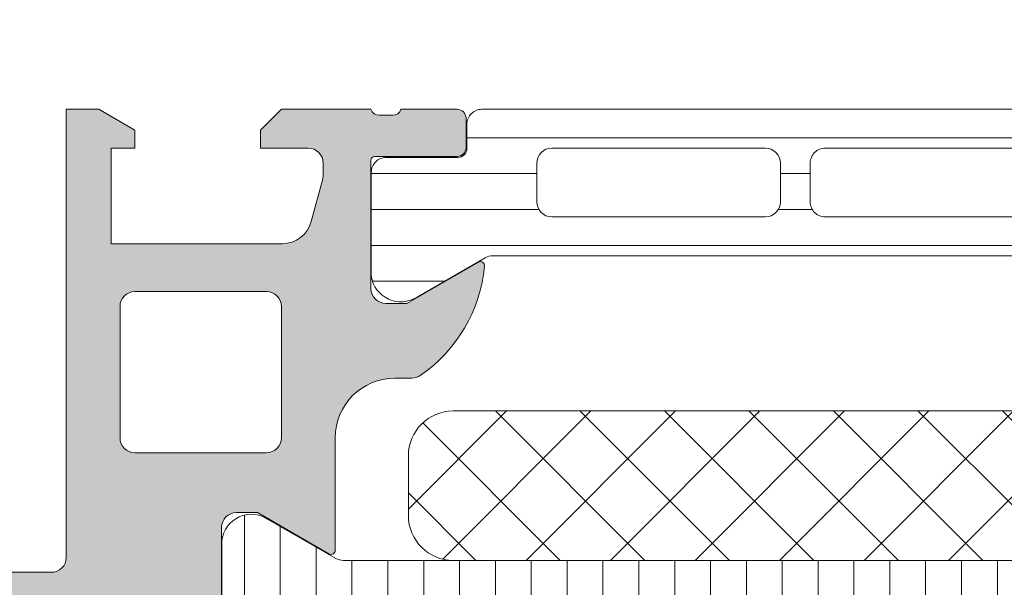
# Model space of a CAD drawing. Header units: millimetres. Extents: x 213386 to 459888, y 74252 to 208052.
# Tile 227 of 256: x 373055 to 373088, y 191421 to 191440. Entities that reach past the tile are written whole.
import ezdxf

# ---------------------------------------------------------------- set-up
doc = ezdxf.new("R2010")
doc.units = ezdxf.units.MM
doc.layers.get('Defpoints').update_dxf_attribs({"color": 255, "lineweight": 0})
doc.layers.add('FASÁDA DETAILNÍ', color=255, linetype='Continuous', lineweight=0)
doc.layers.add('NOVA', color=255, linetype='Continuous', lineweight=0)
doc.styles.add('CS-ROMANS', font='romans.shx', dxfattribs={"width": 0.75, "oblique": 5})
doc.dimstyles.new('A_KÓTA_50', dxfattribs={"dimtxt": 110, "dimasz": 2, "dimexe": 100, "dimexo": 1500, "dimgap": 40, "dimtad": 1, "dimrnd": 1, "dimdsep": 46, "dimtxsty": 'CS-ROMANS', "dimblk": 'KOT_CARA20', "dimcen": 45, "dimse1": 1, "dimse2": 1, "dimclrd": 256, "dimclre": 256, "dimclrt": 256, "dimadec": 0, "dimazin": 0, "dimtfac": 1, "dimtix": 1, "dimtmove": 2, "dimatfit": 3, "dimldrblk": 'OBLIQUE', "dimfxl": 100, "dimtolj": 1, "dimarcsym": 0})

# ---------------------------------------------------------------- blocks, each defined once
blk = doc.blocks.new('A$C29162560')
at = {"layer": 'FASÁDA DETAILNÍ'}
h = blk.add_hatch(color=256, dxfattribs=at)
edge = h.paths.add_edge_path()
edge.add_arc((-927.3180143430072, -10560.48936800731), 0.5000674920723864, 180.007732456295, 269.9922675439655)
edge.add_line((-927.3180818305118, -10560.98943549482), (-923.3180818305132, -10560.98943549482))
edge.add_arc((-923.3181493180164, -10560.48936800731), 0.5000674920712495, 270.0077324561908, 359.9922675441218)
edge.add_line((-922.8180818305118, -10560.48943549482), (-922.8180818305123, -10559.1893866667))
edge.add_arc((-923.3181187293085, -10559.18942356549), 0.5000369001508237, 0.004227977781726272, 89.99577202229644)
edge.add_line((-923.3180818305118, -10558.68938666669), (-923.8180818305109, -10558.68938666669))
edge.add_line((-923.8180818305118, -10558.68938666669), (-923.8180818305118, -10559.68938666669))
edge.add_line((-923.8180818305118, -10559.68938666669), (-925.3180818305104, -10559.68938666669))
edge.add_arc((-925.3181188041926, -10558.6894236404), 0.9999630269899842, 179.997881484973, 270.00211851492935, ccw=False)
edge.add_line((-926.3180818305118, -10558.68938666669), (-926.3180818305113, -10554.6893866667))
edge.add_arc((-925.3180049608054, -10554.68946353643), 1.000076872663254, 90.0044039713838, 179.9955960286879, ccw=False)
edge.add_line((-925.3180818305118, -10553.68938666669), (-923.8180818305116, -10553.68938666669))
edge.add_line((-923.8180818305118, -10553.68938666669), (-923.8180818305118, -10554.68938666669))
edge.add_line((-923.8180818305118, -10554.68938666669), (-923.3180818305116, -10554.68938666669))
edge.add_arc((-923.3180243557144, -10554.18944414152), 0.499942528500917, 269.9934131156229, 360.0065868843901)
edge.add_line((-922.8180818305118, -10554.18938666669), (-922.818081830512, -10551.38939887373))
edge.add_arc((-923.3180818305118, -10551.38939887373), 0.5000000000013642, 0, 89.99999999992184)
edge.add_line((-923.3180818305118, -10550.88939887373), (-923.5180818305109, -10550.88939887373))
edge.add_arc((-923.5180818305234, -10551.38939887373), 0.5, 90, 180)
edge.add_line((-924.0180818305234, -10551.38939887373), (-924.0180818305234, -10551.88939887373))
edge.add_arc((-924.5181169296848, -10551.88936377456), 0.5000351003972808, 270.0040217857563, 359.9959782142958, ccw=False)
edge.add_line((-924.5180818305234, -10552.38939887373), (-925.3180848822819, -10552.38939887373))
edge.add_arc((-925.3180683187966, -10551.88938231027), 0.5000165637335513, 180.001897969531, 269.99810203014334, ccw=False)
edge.add_line((-925.8180848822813, -10551.88939887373), (-925.8180848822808, -10520.58940497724))
edge.add_line((-925.8180848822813, -10520.58940497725), (-925.3856882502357, -10514.5509473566))
edge.add_arc((-924.3864685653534, -10514.58940341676), 0.9999594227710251, 90.00000000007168, 177.7959971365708, ccw=False)
edge.add_line((-924.3864685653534, -10513.58944399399), (-917.718016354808, -10513.58944399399))
edge.add_arc((-917.7180163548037, -10514.08944399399), 0.5, 0, 90.00000000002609, ccw=False)
edge.add_line((-917.2180163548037, -10514.08944399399), (-917.2180163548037, -10514.98944399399))
edge.add_arc((-916.7180163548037, -10514.98944399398), 0.5000000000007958, 179.9999999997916, 269.9999999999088)
edge.add_line((-916.7180163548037, -10515.48944399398), (-915.3180148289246, -10515.48944399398))
edge.add_arc((-915.0504942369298, -10515.56828044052), 0.2788950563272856, 88.83541062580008, 163.5801235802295, ccw=False)
edge.add_line((-915.0448258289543, -10515.28944299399), (-914.5912318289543, -10515.28944299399))
edge.add_arc((-914.5855711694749, -10515.56831108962), 0.278925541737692, 16.42459455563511, 91.16287007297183, ccw=False)
edge.add_line((-914.3180278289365, -10515.48944399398), (-912.438016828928, -10515.48944399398))
edge.add_arc((-912.4380168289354, -10515.18944399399), 0.2999999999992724, 269.9999999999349, 360)
edge.add_line((-912.1380168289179, -10515.18944399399), (-912.1380168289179, -10514.20946967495))
edge.add_arc((-912.4380168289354, -10514.20946967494), 0.300000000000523, 0, 89.99999999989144)
edge.add_line((-912.4380168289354, -10513.90946967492), (-915.1980148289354, -10513.90946967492))
edge.add_arc((-915.1980148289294, -10513.78946967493), 0.1199999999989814, 180, 270.00000000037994, ccw=False)
edge.add_line((-915.3180148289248, -10513.78946967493), (-915.3180148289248, -10509.48944399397))
edge.add_arc((-914.8180148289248, -10509.48944399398), 0.5, 90, 180, ccw=False)
edge.add_line((-914.8180148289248, -10508.98944399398), (-914.1180148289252, -10508.98944399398))
edge.add_line((-914.1180148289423, -10508.98944399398), (-911.7251945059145, -10510.3709394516))
edge.add_arc((-911.6561346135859, -10510.25132420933), 0.1381197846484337, 240.0000000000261, 360)
edge.add_line((-911.5180148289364, -10510.25132420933), (-911.5180148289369, -10506.48944399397))
edge.add_arc((-909.5180148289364, -10506.48944399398), 1.999999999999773, 90.00000000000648, 180, ccw=False)
edge.add_line((-909.5180148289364, -10504.48944399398), (-908.9500194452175, -10504.48944399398))
edge.add_arc((-908.9500194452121, -10503.98944399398), 0.500000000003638, 270.0000000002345, 304.4790717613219)
edge.add_arc((-911.4974927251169, -10500.27994539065), 4.999999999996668, 304.4790717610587, 354.6507719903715)
edge.add_arc((-906.6561414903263, -10500.72756377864), 0.1381197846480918, 352.2975625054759, 479.9999999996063)
edge.add_line((-906.725201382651, -10500.60794853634), (-909.1180217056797, -10501.98944399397))
edge.add_line((-909.1180217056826, -10501.98944399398), (-909.8180217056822, -10501.98944399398))
edge.add_arc((-909.8180217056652, -10501.48944399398), 0.5, 180, 270, ccw=False)
edge.add_line((-910.3180217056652, -10501.48944399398), (-910.3180217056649, -10497.18941831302))
edge.add_arc((-910.1980217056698, -10497.18941831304), 0.1199999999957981, 89.99999999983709, 180, ccw=False)
edge.add_line((-910.1980217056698, -10497.06941831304), (-907.4380237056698, -10497.06941831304))
edge.add_arc((-907.4380237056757, -10496.76941831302), 0.3000000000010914, 270.0000000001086, 360)
edge.add_line((-907.1380237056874, -10496.76941831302), (-907.1380237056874, -10495.78944399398))
edge.add_arc((-907.4380237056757, -10495.78944399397), 0.2999999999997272, 0, 90.00000000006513)
edge.add_line((-907.4380237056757, -10495.48944399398), (-909.3180347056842, -10495.48944399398))
edge.add_arc((-909.5855780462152, -10495.41057689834), 0.2789255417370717, 268.83712992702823, 343.57540544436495, ccw=False)
edge.add_line((-909.5912387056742, -10495.68944499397), (-910.0448327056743, -10495.68944499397))
edge.add_arc((-910.0505011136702, -10495.41060754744), 0.2788950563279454, 196.4198764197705, 271.1645893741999, ccw=False)
edge.add_line((-910.3180217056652, -10495.48944399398), (-913.3180801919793, -10495.48944399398))
edge.add_line((-913.3180801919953, -10495.48944399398), (-914.0181830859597, -10496.18951636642))
edge.add_line((-914.018183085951, -10496.1895163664), (-914.0181830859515, -10496.78952246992))
edge.add_line((-914.018183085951, -10496.78952246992), (-912.4181769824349, -10496.78952246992))
edge.add_arc((-912.4181864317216, -10497.2895319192), 0.5000094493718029, 0.0010827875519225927, 89.99891721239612, ccw=False)
edge.add_line((-911.9181769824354, -10497.28952246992), (-911.9181769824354, -10497.68495054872))
edge.add_arc((-912.4181769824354, -10497.68495054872), 0.4999999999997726, -14.999999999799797, 2.0838797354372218e-10, ccw=False)
edge.add_line((-911.9352140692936, -10497.81436007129), (-912.3194228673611, -10499.2482468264))
edge.add_arc((-913.2853486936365, -10498.98942778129), 1.000000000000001, 269.99999999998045, 345.00000000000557, ccw=False)
edge.add_line((-913.2853486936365, -10499.98942778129), (-919.0181708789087, -10499.98942778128))
edge.add_line((-919.0181708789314, -10499.98942778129), (-919.018170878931, -10496.78952246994))
edge.add_line((-919.0181708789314, -10496.78952246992), (-918.2181830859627, -10496.78952246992))
edge.add_line((-918.2181830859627, -10496.78952246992), (-918.2181830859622, -10496.1895163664))
edge.add_line((-918.2181830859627, -10496.1895163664), (-919.4306159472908, -10495.48953467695))
edge.add_line((-919.4306159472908, -10495.48953467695), (-920.5181708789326, -10495.48953467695))
edge.add_line((-920.5181708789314, -10495.48953467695), (-920.5181708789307, -10510.48944399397))
edge.add_arc((-921.0181708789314, -10510.48944399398), 0.4999999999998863, -90.00000000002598, 0, ccw=False)
edge.add_line((-921.0181708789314, -10510.98944399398), (-926.8180818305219, -10510.98944399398))
edge.add_arc((-926.8180818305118, -10511.98944399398), 1, 89.99999999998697, 180)
edge.add_line((-927.8180818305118, -10511.98944399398), (-927.8180818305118, -10560.48943549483))
edge = h.paths.add_edge_path(flags=16)
edge.add_line((-918.2181830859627, -10501.58942778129), (-913.8181830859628, -10501.58942778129))
edge.add_arc((-913.8181830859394, -10502.08942778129), 0.5, 0, 90, ccw=False)
edge.add_line((-913.3181830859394, -10502.08942778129), (-913.3181830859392, -10506.48942778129))
edge.add_arc((-913.8181830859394, -10506.48942778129), 0.5, -90, 0, ccw=False)
edge.add_line((-913.8181830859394, -10506.98942778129), (-918.2181830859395, -10506.98942778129))
edge.add_arc((-918.2181830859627, -10506.48942778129), 0.5, 180, 270, ccw=False)
edge.add_line((-918.7181830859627, -10506.48942778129), (-918.7181830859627, -10502.08942778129))
edge.add_arc((-918.2181830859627, -10502.08942778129), 0.5, 90, 180, ccw=False)
h = blk.add_hatch(dxfattribs=at)
h.set_pattern_fill('_USER', color=256, scale=1.2, angle=-1.272221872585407e-14, style=0, pattern_type=0)
h.set_pattern_definition([(360, (-910.3180818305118, -10495.48943549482), (2.939128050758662e-16, 1.2), [])])
edge = h.paths.add_edge_path()
edge.add_line((-906.4939719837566, -10500.45644727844), (-908.777628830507, -10501.77491699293))
edge.add_arc((-909.3182637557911, -10500.93366434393), 0.9999960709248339, 188.1816080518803, 302.7270160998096, ccw=False)
edge.add_line((-910.3080818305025, -10501.07597499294), (-910.3080818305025, -10497.59943349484))
edge.add_arc((-909.8080858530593, -10497.59943085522), 0.4999959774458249, 89.99969751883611, 180.0003024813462, ccw=False)
edge.add_line((-909.8080832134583, -10497.09943487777), (-907.4080848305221, -10497.09976682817))
edge.add_arc((-907.408084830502, -10496.79976682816), 0.2999999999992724, 269.9999999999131, 360)
edge.add_line((-907.1080848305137, -10496.79976682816), (-907.1080848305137, -10495.98943549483))
edge.add_arc((-906.608087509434, -10495.98943281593), 0.4999973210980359, 89.99969301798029, 180.0003069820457, ccw=False)
edge.add_line((-906.6080848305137, -10495.48943549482), (-876.52561053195, -10495.48943549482))
edge.add_arc((-876.525607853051, -10495.98943281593), 0.4999973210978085, -0.0003069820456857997, 90.00030698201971, ccw=False)
edge.add_line((-876.0256105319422, -10495.98943549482), (-876.0256105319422, -10496.79976682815))
edge.add_arc((-875.7256105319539, -10496.79976682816), 0.2999999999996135, 180, 270.0000000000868)
edge.add_line((-875.7256105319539, -10497.09976682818), (-873.3256121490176, -10497.09943487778))
edge.add_arc((-873.3256095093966, -10497.59943085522), 0.4999959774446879, -0.0003024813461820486, 90.00030248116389, ccw=False)
edge.add_line((-872.8256135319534, -10497.59943349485), (-872.8256135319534, -10501.07597499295))
edge.add_arc((-873.8154316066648, -10500.93366434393), 0.9999960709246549, 237.2729839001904, 351.81839194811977, ccw=False)
edge.add_line((-874.3560665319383, -10501.77491699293), (-876.6397233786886, -10500.45644727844))
edge.add_arc((-876.8897233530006, -10500.88945999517), 0.5000000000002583, 60.00000340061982, 89.99994009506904)
edge.add_line((-876.8897228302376, -10500.38945999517), (-906.2439725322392, -10500.38945999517))
edge.add_arc((-906.2439720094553, -10500.88945999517), 0.5000000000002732, 90.00005990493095, 119.9999965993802)
edge = h.paths.add_edge_path(flags=16)
edge.add_line((-885.9172548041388, -10499.08944922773), (-878.7672303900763, -10499.08943396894))
edge.add_arc((-878.7672739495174, -10498.58939040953), 0.500043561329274, 270.0049911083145, 359.9950088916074)
edge.add_line((-878.2672303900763, -10498.58943396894), (-878.2672303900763, -10497.28942519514))
edge.add_arc((-878.7672427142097, -10497.2894527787), 0.5000123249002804, 0.003160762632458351, 89.99858779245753)
edge.add_line((-878.7672303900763, -10496.78944045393), (-885.9172548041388, -10496.78944045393))
edge.add_arc((-885.9172112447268, -10497.28948401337), 0.500043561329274, 90.00499110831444, 179.9950088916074)
edge.add_line((-886.4172548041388, -10497.28944045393), (-886.4172548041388, -10498.58944922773))
edge.add_arc((-885.9172112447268, -10498.58940566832), 0.5000435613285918, 180.0049911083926, 269.9950088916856)
edge = h.paths.add_edge_path(flags=16)
edge.add_line((-904.2672543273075, -10499.08944922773), (-897.1172284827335, -10499.08944922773))
edge.add_arc((-897.1172720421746, -10498.58940566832), 0.500043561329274, 270.0049911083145, 359.9950088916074)
edge.add_line((-896.6172284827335, -10498.58944922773), (-896.6172284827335, -10497.28944045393))
edge.add_arc((-897.1172720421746, -10497.28948401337), 0.5000435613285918, 0.004991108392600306, 89.99500889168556)
edge.add_line((-897.1172284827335, -10496.78944045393), (-904.2672543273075, -10496.78944045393))
edge.add_arc((-904.2672107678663, -10497.28948401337), 0.500043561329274, 90.00499110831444, 179.9950088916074)
edge.add_line((-904.7672543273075, -10497.28944045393), (-904.7672543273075, -10498.58944922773))
edge.add_arc((-904.2672107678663, -10498.58940566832), 0.5000435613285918, 180.0049911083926, 269.9950088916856)
edge = h.paths.add_edge_path(flags=16)
edge.add_line((-895.1172284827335, -10499.08944922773), (-887.9172548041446, -10499.08944922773))
edge.add_arc((-887.9172040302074, -10498.58950000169), 0.4999492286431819, 269.9941811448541, 360.0058188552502)
edge.add_line((-887.4172548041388, -10498.58944922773), (-887.4172548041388, -10497.28944045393))
edge.add_arc((-887.9172040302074, -10497.28938967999), 0.4999492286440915, 359.9941811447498, 450.0058188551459)
edge.add_line((-887.9172548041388, -10496.78944045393), (-895.1172284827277, -10496.78944045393))
edge.add_arc((-895.1172792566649, -10497.28938967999), 0.4999492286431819, 89.99418114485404, 180.0058188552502)
edge.add_line((-895.6172284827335, -10497.28944045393), (-895.6172284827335, -10498.58944922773))
edge.add_arc((-895.1172792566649, -10498.58950000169), 0.4999492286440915, 179.9941811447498, 270.0058188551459)
h = blk.add_hatch(dxfattribs=at)
h.set_pattern_fill('NETZ', color=256, scale=2, angle=225, style=0)
h.set_pattern_definition([(225, (-894.0670052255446, -10510.58870070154), (1.414213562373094, -1.414213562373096), []), (314.9999999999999, (-894.0670052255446, -10510.58870070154), (1.414213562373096, 1.414213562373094), [])])
h.paths.add_polyline_path([(-907.5670052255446, -10505.58870070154, 0.4142135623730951), (-909.0670052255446, -10507.08870070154), (-909.0670052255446, -10509.08870070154, 0.4142135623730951), (-907.5670052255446, -10510.58870070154), (-880.5670052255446, -10510.58870070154, 0.4142135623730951), (-879.0670052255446, -10509.08870070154), (-879.0670052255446, -10507.08870070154, 0.4142135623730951), (-880.5670052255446, -10505.58870070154)])
h = blk.add_hatch(dxfattribs=at)
h.set_pattern_fill('LINIE', color=256, scale=1.2, angle=90, style=0)
h.set_pattern_definition([(90, (19.28296211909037, -0.6246130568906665), (-1.2, 7.347638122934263e-17), [])])
edge = h.paths.add_edge_path()
edge.add_arc((-912.4079985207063, -10514.18024582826), 0.2999999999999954, 0.0020752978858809, 90.00207529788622, ccw=False)
edge.add_line((-912.1079985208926, -10514.18023496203), (-912.1079698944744, -10514.99056629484))
edge.add_arc((-911.6079725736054, -10514.99055086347), 0.4999973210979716, 180.0017683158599, 270.0023822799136)
edge.add_line((-911.6079517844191, -10515.49054818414), (-910.7668795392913, -10515.49186872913))
edge.add_arc((-910.7668795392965, -10515.69186872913), 0.1999999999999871, 3.979039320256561e-13, 90.00000000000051, ccw=False)
edge.add_line((-910.5668795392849, -10515.69186872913), (-910.5668795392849, -10519.79186872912))
edge.add_arc((-910.0668795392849, -10519.79186872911), 0.5000000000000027, 179.9999999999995, 269.9999999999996)
edge.add_line((-910.0668795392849, -10520.29186872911), (-909.2361303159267, -10520.29186872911))
edge.add_arc((-909.2361303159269, -10519.29186872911), 0.9999999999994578, 270.0000000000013, 344.9999999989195)
edge.add_line((-908.2702044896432, -10519.55068777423), (-908.066879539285, -10518.79186872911))
edge.add_line((-908.0668795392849, -10518.79186872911), (-909.0668795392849, -10518.79186872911))
edge.add_line((-909.0668795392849, -10518.79186872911), (-909.0668795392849, -10516.49186872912))
edge.add_arc((-908.0627530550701, -10516.49357797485), 1.004127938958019, 90.23408772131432, 179.9024699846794, ccw=False)
edge.add_line((-908.0668555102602, -10515.48945841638), (-905.0669771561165, -10515.48945841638))
edge.add_arc((-905.0710055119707, -10516.49357776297), 1.004127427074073, 360.09751797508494, 449.7701403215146, ccw=False)
edge.add_line((-904.0668795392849, -10516.49186872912), (-904.0668795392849, -10518.79186872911))
edge.add_line((-904.0668795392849, -10518.79186872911), (-905.0668795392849, -10518.79186872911))
edge.add_line((-905.0668795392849, -10518.79186872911), (-904.8635545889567, -10519.55068777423))
edge.add_arc((-903.897628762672, -10519.29186872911), 1.000000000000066, 195.0000000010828, 269.9999999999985)
edge.add_line((-903.897628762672, -10520.29186872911), (-903.0668795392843, -10520.29186872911))
edge.add_arc((-903.0668795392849, -10519.79186872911), 0.4999999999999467, 270, 360)
edge.add_line((-902.5668795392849, -10519.79186872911), (-902.5668795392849, -10515.69186872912))
edge.add_arc((-902.3627064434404, -10515.69359728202), 0.2041804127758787, 91.1558689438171, 179.5149389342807, ccw=False)
edge.add_line((-902.3668252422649, -10515.48945841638), (-876.5254584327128, -10515.48943549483))
edge.add_arc((-876.5254738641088, -10514.98943817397), 0.4999973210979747, 270.0017683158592, 360.002382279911)
edge.add_line((-876.0254765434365, -10514.98941738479), (-876.0255051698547, -10514.17908605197))
edge.add_arc((-875.7255051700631, -10514.17907518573), 0.299999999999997, 90.0020752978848, 180.0020752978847, ccw=False)
edge.add_line((-875.7255160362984, -10513.87907518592), (-873.3255176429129, -10513.8793202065))
edge.add_arc((-873.3255331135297, -10513.37932422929), 0.499995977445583, 270.0017728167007, 360.0023777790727)
edge.add_line((-872.825537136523, -10513.37930347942), (-872.8256637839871, -10509.90276198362))
edge.add_arc((-873.8154767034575, -10510.04510848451), 0.99999607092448, 368.1836833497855, 482.7290913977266)
edge.add_line((-874.35614209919, -10509.20387541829), (-876.6397511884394, -10510.52242784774))
edge.add_arc((-876.8897668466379, -10510.08942418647), 0.5000000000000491, 270.00213520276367, 300.00207189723, ccw=False)
edge.add_line((-876.8897482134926, -10510.58942418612), (-911.244016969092, -10510.59051049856))
edge.add_arc((-911.2440345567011, -10510.09051049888), 0.5000000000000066, 240.0020786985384, 270.0020153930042, ccw=False)
edge.add_line((-911.4940188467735, -10510.52353227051), (-913.7777234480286, -10509.20514527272))
edge.add_arc((-914.3183279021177, -10510.04641750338), 0.9999960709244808, 417.2750591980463, 531.8204672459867)
edge.add_line((-915.3081511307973, -10509.90414270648), (-915.3080244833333, -10513.38068420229))
edge.add_arc((-914.8080285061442, -10513.38066873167), 0.4999959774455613, 180.0017728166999, 270.0023777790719)
edge.add_line((-914.8080077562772, -10513.88066470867), (-912.4080093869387, -10513.88024582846))
edge = h.paths.add_edge_path(flags=16)
edge.add_line((-888.2168857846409, -10513.68997022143), (-888.2168857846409, -10512.38997611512))
edge.add_arc((-887.7168894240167, -10512.38997247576), 0.4999963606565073, 89.99958295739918, 180.0004170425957, ccw=False)
edge.add_line((-887.7168857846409, -10511.88997611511), (-878.8668918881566, -10511.88997611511))
edge.add_arc((-878.8668882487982, -10512.38997247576), 0.4999963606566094, -0.0004170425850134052, 90.00041704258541, ccw=False)
edge.add_line((-878.366891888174, -10512.38997611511), (-878.366891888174, -10513.68997022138))
edge.add_arc((-878.8668918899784, -10513.68998679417), 0.5000000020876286, 270.0000002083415, 360.0018991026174, ccw=False)
edge.add_line((-878.8668918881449, -10514.18998679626), (-887.7168857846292, -10514.18998679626))
edge.add_arc((-887.7168857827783, -10513.68998679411), 0.5000000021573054, 179.9981009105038, 269.9999997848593, ccw=False)
edge = h.paths.add_edge_path(flags=16)
edge.add_arc((-898.4168918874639, -10513.68998679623), 0.4999999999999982, 179.9999999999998, 270.000000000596, ccw=False)
edge.add_line((-898.9168918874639, -10513.68998679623), (-898.9168918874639, -10512.38997611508))
edge.add_arc((-898.4168918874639, -10512.38997611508), 0.4999999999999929, 89.99999999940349, 179.9999999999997, ccw=False)
edge.add_line((-898.4168918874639, -10511.88997611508), (-889.7168857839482, -10511.88997611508))
edge.add_arc((-889.7168857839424, -10512.38997611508), 0.5000000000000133, 360.0000000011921, 449.99999999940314, ccw=False)
edge.add_line((-889.2168857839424, -10512.38997611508), (-889.2168857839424, -10513.68998679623))
edge.add_arc((-889.7168857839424, -10513.68998679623), 0.5000000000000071, 270.0000000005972, 360.0000000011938, ccw=False)
edge.add_line((-889.7168857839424, -10514.18998679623), (-898.4168918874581, -10514.18998679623))
edge = h.paths.add_edge_path(flags=16)
edge.add_arc((-900.4168882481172, -10512.38997247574), 0.4999963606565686, -0.00041704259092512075, 90.00041704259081, ccw=False)
edge.add_line((-899.9168918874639, -10512.38997611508), (-899.9168918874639, -10513.68997022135))
edge.add_arc((-900.4168918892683, -10513.68998679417), 0.5000000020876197, 270.00000020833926, 360.0018991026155, ccw=False)
edge.add_line((-900.4168918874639, -10514.18998679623), (-909.2669010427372, -10514.18998679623))
edge.add_arc((-909.2669010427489, -10513.69000205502), 0.4999847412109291, 179.9999999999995, 270.0000000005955, ccw=False)
edge.add_line((-909.7668857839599, -10513.69000205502), (-909.7668857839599, -10512.38999137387))
edge.add_arc((-909.2668705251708, -10512.38999137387), 0.5000152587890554, 89.99999999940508, 180.0000000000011, ccw=False)
edge.add_line((-909.2668705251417, -10511.88997611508), (-900.4168918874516, -10511.88997611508))
for p, q in [((-911.4940188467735, -10510.52353227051), (-913.7777234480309, -10509.20514527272)), ((-915.3081511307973, -10509.90414270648), (-915.3080244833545, -10513.38068420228)), ((-876.8897482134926, -10510.58942418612), (-911.2440169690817, -10510.59051049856))]:
    blk.add_line(p, q, dxfattribs=at)
blk.add_lwpolyline([(-915.3180148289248, -10513.78946967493), (-915.3180148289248, -10509.48944399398, -0.414213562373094), (-914.8180148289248, -10508.98944399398), (-914.1180148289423, -10508.98944399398), (-911.7251945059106, -10510.37093945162, 0.5773502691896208), (-911.5180148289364, -10510.25132420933), (-911.5180148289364, -10506.48944399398, -0.4142135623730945), (-909.5180148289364, -10504.48944399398), (-908.9500194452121, -10504.48944399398, 0.1515887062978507), (-908.6669668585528, -10504.40161050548, 0.2224807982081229), (-906.5192678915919, -10500.74607574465, 0.6230654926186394), (-906.725201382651, -10500.60794853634), (-909.1180217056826, -10501.98944399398), (-909.8180217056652, -10501.98944399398, -0.414213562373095), (-910.3180217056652, -10501.48944399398), (-910.3180217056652, -10497.18941831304, -0.414213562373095), (-910.1980217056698, -10497.06941831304), (-907.4380237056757, -10497.06941831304, 0.414213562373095), (-907.1380237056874, -10496.76941831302), (-907.1380237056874, -10495.78944399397, 0.414213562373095), (-907.4380237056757, -10495.48944399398), (-909.3180347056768, -10495.48944399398, -0.3381811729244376), (-909.5912387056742, -10495.68944499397), (-910.0448327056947, -10495.68944499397, -0.338212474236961), (-910.3180217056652, -10495.48944399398), (-913.3180801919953, -10495.48944399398), (-914.018183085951, -10496.1895163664), (-914.018183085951, -10496.78952246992), (-912.4181769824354, -10496.78952246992, -0.4142024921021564), (-911.9181769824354, -10497.28952246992), (-911.9181769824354, -10497.68495054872, -0.06554346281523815), (-911.9352140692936, -10497.81436007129), (-912.3194228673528, -10499.24824682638, -0.339454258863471), (-913.2853486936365, -10499.98942778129), (-919.0181708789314, -10499.98942778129), (-919.0181708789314, -10496.78952246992), (-918.2181830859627, -10496.78952246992), (-918.2181830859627, -10496.1895163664), (-919.4306159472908, -10495.48953467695), (-920.5181708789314, -10495.48953467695), (-920.5181708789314, -10510.48944399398, -0.4142135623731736), (-921.0181708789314, -10510.98944399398), (-926.8180818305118, -10510.98944399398, 0.414213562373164)], format="xyb", dxfattribs=at)
for points in [[(-906.4939719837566, -10500.45644727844), (-908.7776288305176, -10501.77491699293, -0.5460410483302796), (-910.3080818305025, -10501.07597499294), (-910.3080818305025, -10497.59943349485, -0.414216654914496), (-909.8080832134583, -10497.09943487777), (-907.408084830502, -10497.09976682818, 0.414213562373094), (-907.1080848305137, -10496.79976682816), (-907.1080848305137, -10495.98943549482, -0.414216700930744), (-906.6080848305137, -10495.48943549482), (-876.5256105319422, -10495.48943549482, -0.414216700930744), (-876.0256105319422, -10495.98943549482), (-876.0256105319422, -10496.79976682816, 0.414213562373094), (-875.7256105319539, -10497.09976682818), (-873.3256121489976, -10497.09943487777, -0.4142166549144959), (-872.8256135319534, -10497.59943349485), (-872.8256135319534, -10501.07597499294, -0.5460410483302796), (-874.3560665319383, -10501.77491699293), (-876.6397233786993, -10500.45644727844, 0.1316522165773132), (-876.8897228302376, -10500.38945999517), (-906.2439725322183, -10500.38945999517, 0.1316522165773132)], [(-904.2672543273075, -10499.08944922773), (-897.1172284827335, -10499.08944922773, 0.414162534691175), (-896.6172284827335, -10498.58944922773), (-896.6172284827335, -10497.28944045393, 0.4141625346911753), (-897.1172284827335, -10496.78944045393), (-904.2672543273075, -10496.78944045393, 0.4141625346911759), (-904.7672543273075, -10497.28944045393), (-904.7672543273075, -10498.58944922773, 0.4141625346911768)], [(-895.1172284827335, -10499.08944922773), (-887.9172548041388, -10499.08944922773, 0.4142730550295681), (-887.4172548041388, -10498.58944922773), (-887.4172548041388, -10497.28944045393, 0.4142730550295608), (-887.9172548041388, -10496.78944045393), (-895.1172284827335, -10496.78944045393, 0.4142730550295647), (-895.6172284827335, -10497.28944045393), (-895.6172284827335, -10498.58944922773, 0.414273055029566)], [(-918.2181830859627, -10501.58942778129), (-913.8181830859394, -10501.58942778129, -0.4142135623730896), (-913.3181830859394, -10502.08942778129), (-913.3181830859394, -10506.48942778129, -0.4142135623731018), (-913.8181830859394, -10506.98942778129), (-918.2181830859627, -10506.98942778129, -0.4142135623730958), (-918.7181830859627, -10506.48942778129), (-918.7181830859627, -10502.08942778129, -0.4142135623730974)], [(-880.5670052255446, -10510.58870070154), (-907.5670052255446, -10510.58870070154, -0.414213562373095), (-909.0670052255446, -10509.08870070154), (-909.0670052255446, -10507.08870070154, -0.414213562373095), (-907.5670052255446, -10505.58870070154), (-880.5670052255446, -10505.58870070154, -0.414213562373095), (-879.0670052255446, -10507.08870070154), (-879.0670052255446, -10509.08870070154, -0.414213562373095)]]:
    blk.add_lwpolyline(points, format="xyb", close=True, dxfattribs=at)
for centre, radius, start, end in [((-914.3183279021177, -10510.04641750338), 0.999996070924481, 57.27505919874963, 171.820467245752), ((-911.2440345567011, -10510.09051049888), 0.5000000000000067, 240.0020786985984, 270.0020153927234)]:
    blk.add_arc(centre, radius, start, end, dxfattribs=at)
blk = doc.blocks.new('KOT_CARA20')
for p, q in [((0, 20), (0, -20)), ((0, 1.77635683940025e-15), (14.14213562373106, 14.14213562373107)), ((0, 1.77635683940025e-15), (-14.14213562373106, -14.14213562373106))]:
    blk.add_line(p, q)
blk = doc.blocks.new('*D3950')
at = {"lineweight": -2, "transparency": 16777216}
blk.add_line((373745.5484535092, 181384.1544280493), (373745.5484535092, 202680.1544280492), dxfattribs=at)
at = {"layer": 'Defpoints', "color": 0, "transparency": 16777216}
for p in [(373428.8610481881, 202682.1544280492), (373745.5484535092, 202682.1544280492), (373010.8245114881, 181382.1544280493)]:
    blk.add_point(p, dxfattribs=at)
at = {"lineweight": -2, "transparency": 16777216, "xscale": 2, "yscale": 2, "zscale": 2}
for p, rotation in [((373745.5484535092, 202682.1544280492), 90), ((373745.5484535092, 181382.1544280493), 270)]:
    blk.add_blockref('KOT_CARA20', p, dxfattribs=dict(at, rotation=rotation))
at = {"transparency": 16777216, "insert": (373643.048453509, 192725.8304927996), "char_height": 110, "attachment_point": 5, "rotation": 90, "style": 'CS-ROMANS'}
blk.add_mtext('\\A1;21300', dxfattribs=at)
blk = doc.blocks.new('_OBLIQUE')
at = {"color": 0, "linetype": 'ByBlock', "ltscale": 15}
blk.add_line((-0.5, -0.5), (0.5, 0.5), dxfattribs=at)

msp = doc.modelspace()

# ---------------------------------------------------------------- block references
at = {"layer": 'NOVA'}
msp.add_blockref('A$C29162560', (373976.6382373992, 201932.1544280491), dxfattribs=at)

# ---------------------------------------------------------------- dimensions: what is measured, and where the dimension line sits
dim = msp.add_linear_dim(base=(373745.5484535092, 202682.1544280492), p1=(373010.824511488, 181382.1544280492), p2=(373428.8610481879, 202682.1544280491), angle=90, dimstyle='A_KÓTA_50')
dim.commit()
dim.dimension.update_dxf_attribs({"geometry": '*D3950', "text_midpoint": (373643.048453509, 192725.8304927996), "dimtype": 160})

doc.saveas('drawing.dxf')
